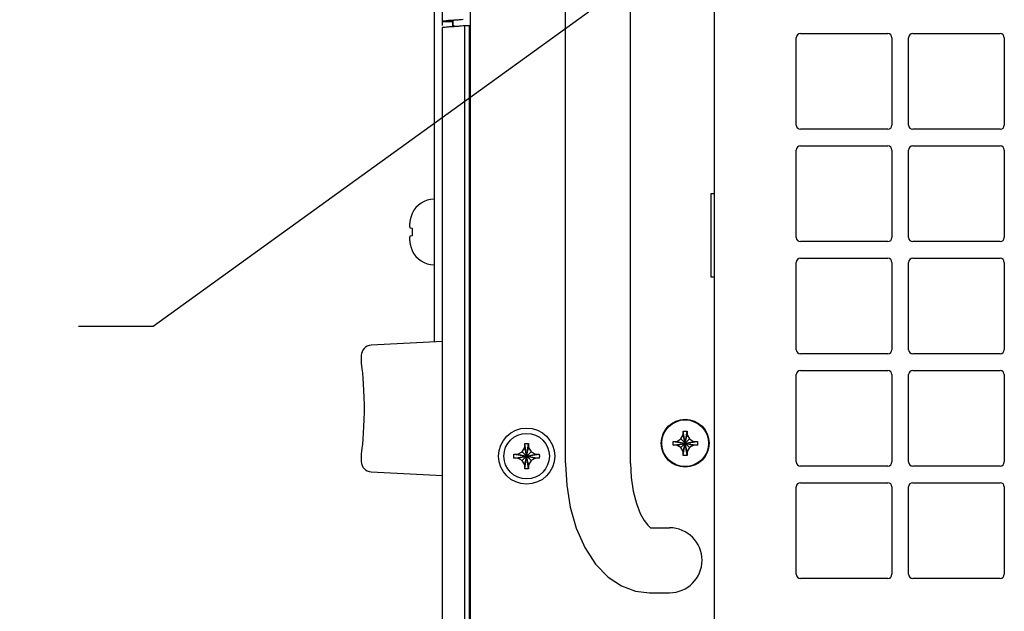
# Model space of a CAD drawing. Header units: inches. Extents: x 0 to 34, y 0 to 22.
# Tile 61 of 82: x 25 to 27.3, y 14.4 to 15.8. Entities that reach past the tile are written whole.
import ezdxf

# ---------------------------------------------------------------- set-up
doc = ezdxf.new("R2010")
doc.units = ezdxf.units.IN
doc.header["$LTSCALE"] = 1.87
doc.header["$MEASUREMENT"] = 0
doc.layers.get('0').update_dxf_attribs({"linetype": 'CONTINUOUS'})
doc.layers.add('DATUMCURVES', color=7, linetype='CONTINUOUS')
doc.layers.add('DETAIL', color=7, linetype='CONTINUOUS')
doc.styles.get("Standard").update_dxf_attribs({"font": 'txt', "width": 0.8})

msp = doc.modelspace()

# ---------------------------------------------------------------- linework, layer by layer
at = {"color": 7, "linetype": 'CONTINUOUS'}
for p, q in [((25.97313, 15.80209), (25.97313, 17.45936)), ((26.26911, 14.75059), (26.26911, 16.78234)), ((26.42536, 14.74926), (26.42536, 16.78234)), ((25.95313, 16.49224), (25.95313, 15.04124)), ((26.62711, 14.29396), (26.62711, 16.23146)), ((25.97313, 15.81182), (25.99813, 15.81182)), ((25.99811, 15.80011), (25.99811, 15.81182)), ((25.97313, 14.07411), (25.97313, 15.79721)), ((25.99984, 15.80209), (26.00113, 15.80209)), ((26.02291, 15.80209), (26.03863, 15.80209)), ((26.02613, 15.80209), (26.02613, 14.07986)), ((26.82361, 15.56271), (26.82361, 15.77271)), ((26.83361, 15.78271), (27.04361, 15.78271)), ((27.05361, 15.77271), (27.05361, 15.56271)), ((27.09361, 15.56271), (27.09361, 15.77271)), ((27.10361, 15.78271), (27.31361, 15.78271)), ((27.32361, 15.77271), (27.32361, 15.56271)), ((27.04361, 15.55271), (26.83361, 15.55271)), ((27.31361, 15.55271), (27.10361, 15.55271)), ((26.82361, 15.29271), (26.82361, 15.50271)), ((26.83361, 15.51271), (27.04361, 15.51271)), ((27.05361, 15.50271), (27.05361, 15.29271)), ((27.09361, 15.29271), (27.09361, 15.50271)), ((27.10361, 15.51271), (27.31361, 15.51271)), ((27.32361, 15.50271), (27.32361, 15.29271)), ((25.9005, 15.3505), (25.9005, 15.34956)), ((25.89512, 15.31532), (25.9005, 15.31474)), ((25.9005, 15.31474), (25.9005, 15.29649)), ((25.9005, 15.29649), (25.89512, 15.29591)), ((27.04361, 15.28271), (26.83361, 15.28271)), ((27.31361, 15.28271), (27.10361, 15.28271)), ((25.9005, 15.26167), (25.9005, 15.26073)), ((26.83361, 15.24271), (27.04361, 15.24271)), ((27.10361, 15.24271), (27.31361, 15.24271)), ((26.82361, 15.02271), (26.82361, 15.23271)), ((27.05361, 15.23271), (27.05361, 15.02271)), ((27.09361, 15.02271), (27.09361, 15.23271)), ((27.32361, 15.23271), (27.32361, 15.02271)), ((25.97313, 15.04229), (25.80182, 15.03331)), ((25.77813, 15.00774), (25.77813, 14.99151)), ((27.04361, 15.01271), (26.83361, 15.01271)), ((27.31361, 15.01271), (27.10361, 15.01271)), ((25.77813, 14.99151), (25.77813, 14.99125)), ((25.77813, 14.99151), (25.77813, 14.99125)), ((25.77813, 14.99125), (25.77824, 14.98968)), ((25.77813, 14.99125), (25.77824, 14.98968)), ((25.77824, 14.98968), (25.77894, 14.9838)), ((25.77894, 14.98381), (25.77975, 14.97655)), ((25.77974, 14.97657), (25.78075, 14.96666)), ((25.78075, 14.96669), (25.78185, 14.95443)), ((26.82361, 14.75271), (26.82361, 14.96271)), ((26.83361, 14.97271), (27.04361, 14.97271)), ((27.05361, 14.96271), (27.05361, 14.75271)), ((27.09361, 14.75271), (27.09361, 14.96271)), ((27.10361, 14.97271), (27.31361, 14.97271)), ((27.32361, 14.96271), (27.32361, 14.75271)), ((26.54634, 14.80798), (26.55211, 14.81796)), ((26.55211, 14.81796), (26.55211, 14.82696)), ((26.56111, 14.76846), (26.55211, 14.82696)), ((26.55211, 14.76846), (26.56111, 14.82696)), ((26.55211, 14.82696), (26.56111, 14.82696)), ((26.56111, 14.77746), (26.55211, 14.81796)), ((26.55211, 14.77746), (26.56111, 14.81796)), ((26.56111, 14.82696), (26.56111, 14.81796)), ((26.56111, 14.81796), (26.56687, 14.80798)), ((26.17086, 14.78771), (26.17086, 14.79684)), ((26.18035, 14.73629), (26.17087, 14.79714)), ((26.17087, 14.73629), (26.18035, 14.79714)), ((26.18036, 14.79684), (26.18036, 14.78771)), ((26.52736, 14.79321), (26.52736, 14.80221)), ((26.52736, 14.80221), (26.58586, 14.79321)), ((26.52736, 14.80221), (26.53636, 14.80221)), ((26.52736, 14.79321), (26.58586, 14.80221)), ((26.53636, 14.79321), (26.52736, 14.79321)), ((26.53636, 14.80221), (26.54634, 14.80798)), ((26.53636, 14.80221), (26.57686, 14.79321)), ((26.53636, 14.79321), (26.57686, 14.80221)), ((26.54634, 14.78745), (26.53636, 14.79321)), ((26.54634, 14.80798), (26.56687, 14.78745)), ((26.54634, 14.78745), (26.56687, 14.80798)), ((26.56687, 14.80798), (26.57686, 14.80221)), ((26.57686, 14.79321), (26.56687, 14.78745)), ((26.57686, 14.80221), (26.58586, 14.80221)), ((26.58586, 14.79321), (26.57686, 14.79321)), ((26.58586, 14.80221), (26.58586, 14.79321)), ((25.77824, 14.77255), (25.77813, 14.77097)), ((25.77824, 14.77255), (25.77813, 14.77097)), ((25.77813, 14.77097), (25.77813, 14.77072)), ((25.77813, 14.77072), (25.77813, 14.75449)), ((25.77894, 14.77843), (25.77824, 14.77255)), ((26.14518, 14.77145), (26.20603, 14.76197)), ((26.14518, 14.76197), (26.20603, 14.77145)), ((26.14548, 14.77146), (26.15461, 14.77146)), ((26.15461, 14.77146), (26.16491, 14.77741)), ((26.15461, 14.77146), (26.19661, 14.76196)), ((26.15461, 14.76196), (26.19661, 14.77146)), ((26.16491, 14.77741), (26.17086, 14.78771)), ((26.16491, 14.77741), (26.18631, 14.75601)), ((26.16491, 14.75601), (26.18631, 14.77741)), ((26.18036, 14.74571), (26.17086, 14.78771)), ((26.17086, 14.74571), (26.18036, 14.78771)), ((26.18036, 14.78771), (26.18631, 14.77741)), ((26.18631, 14.77741), (26.19661, 14.77146)), ((26.19661, 14.77146), (26.20574, 14.77146)), ((26.55211, 14.77746), (26.54634, 14.78745)), ((26.55211, 14.76846), (26.55211, 14.77746)), ((26.56111, 14.76846), (26.55211, 14.76846)), ((26.56687, 14.78745), (26.56111, 14.77746)), ((26.56111, 14.77746), (26.56111, 14.76846)), ((26.15461, 14.76196), (26.14548, 14.76196)), ((26.16491, 14.75601), (26.15461, 14.76196)), ((26.17086, 14.74571), (26.16491, 14.75601)), ((26.17086, 14.73658), (26.17086, 14.74571)), ((26.18631, 14.75601), (26.18036, 14.74571)), ((26.18036, 14.74571), (26.18036, 14.73658)), ((26.19661, 14.76196), (26.18631, 14.75601)), ((26.20574, 14.76196), (26.19661, 14.76196)), ((26.26911, 14.75059), (26.26912, 14.74681)), ((25.80182, 14.72892), (25.97313, 14.71994)), ((27.04361, 14.74271), (26.83361, 14.74271)), ((27.31361, 14.74271), (27.10361, 14.74271)), ((26.83361, 14.70271), (27.04361, 14.70271)), ((27.10361, 14.70271), (27.31361, 14.70271)), ((26.82361, 14.48271), (26.82361, 14.69271)), ((27.05361, 14.69271), (27.05361, 14.48271)), ((27.09361, 14.48271), (27.09361, 14.69271)), ((27.32361, 14.69271), (27.32361, 14.48271)), ((26.47325, 14.59434), (26.51911, 14.59434)), ((27.04361, 14.47271), (26.83361, 14.47271)), ((27.31361, 14.47271), (27.10361, 14.47271)), ((26.47067, 14.43809), (26.51911, 14.43809))]:
    msp.add_line(p, q, dxfattribs=at)
at = {"color": 3, "linetype": 'CONTINUOUS'}
for p, q in [((26.03961, 17.42371), (26.03961, 14.10971)), ((25.99813, 15.81182), (25.99813, 15.80301)), ((26.61861, 15.39771), (26.61861, 15.19771)), ((26.62711, 15.39771), (26.61861, 15.39771)), ((26.61861, 15.19771), (26.62711, 15.19771))]:
    msp.add_line(p, q, dxfattribs=at)
at = {"color": 7, "linetype": 'CONTINUOUS'}
for points in [[(25.78185, 14.95446), (25.78291, 14.94021), (25.78383, 14.92444), (25.78449, 14.90755)], [(25.78291, 14.94025), (25.78382, 14.92448), (25.78449, 14.9076)], [(25.78449, 14.9076), (25.78484, 14.88999), (25.78484, 14.87219), (25.78449, 14.85463)], [(25.78484, 14.89004), (25.78484, 14.87224), (25.78449, 14.85468)], [(25.78449, 14.85468), (25.78382, 14.83775), (25.78291, 14.82198), (25.78185, 14.80777), (25.78075, 14.79554), (25.77974, 14.78566), (25.77894, 14.77842)], [(25.78383, 14.83779), (25.78291, 14.82202), (25.78185, 14.8078), (25.78075, 14.79556), (25.77975, 14.78568), (25.77894, 14.77843)], [(26.26912, 14.74681), (26.27193, 14.69648), (26.28044, 14.64359), (26.29482, 14.59308), (26.31524, 14.54661), (26.34139, 14.50652), (26.37149, 14.47559), (26.40364, 14.45439), (26.43683, 14.44212), (26.47067, 14.43809)], [(26.42536, 14.74926), (26.42706, 14.71541), (26.43197, 14.68225), (26.4395, 14.65297), (26.44865, 14.62912), (26.45816, 14.61154), (26.46659, 14.60035), (26.47253, 14.59486), (26.47325, 14.59436)]]:
    msp.add_lwpolyline(points, dxfattribs=at)
at = {"color": 3, "linetype": 'CONTINUOUS'}
msp.add_circle((26.55661, 14.79771), 0.0575, dxfattribs=at)
at = {"color": 7, "linetype": 'CONTINUOUS'}
for centre, radius in [((26.55661, 14.79771), 0.05625), ((26.17561, 14.76671), 0.0675), ((26.17561, 14.76671), 0.05475)]:
    msp.add_circle(centre, radius, dxfattribs=at)
for centre, radius, start, end in [((26.83361, 15.77271), 0.01, 90, 180), ((27.04361, 15.77271), 0.01, 0, 90), ((27.10361, 15.77271), 0.01, 90, 180), ((27.31361, 15.77271), 0.01, 0, 90), ((26.83361, 15.56271), 0.01, 180, 270), ((27.04361, 15.56271), 0.01, 270, 360), ((27.10361, 15.56271), 0.01, 180, 270), ((27.31361, 15.56271), 0.01, 270, 360), ((26.83361, 15.50271), 0.01, 90, 180), ((27.04361, 15.50271), 0.01, 0, 90), ((27.10361, 15.50271), 0.01, 90, 180), ((27.31361, 15.50271), 0.01, 0, 90), ((25.95313, 15.32652), 0.05783, 90, 155.50545), ((26.83361, 15.29271), 0.01, 180, 270), ((27.04361, 15.29271), 0.01, 270, 360), ((27.10361, 15.29271), 0.01, 180, 270), ((27.31361, 15.29271), 0.01, 270, 360), ((25.95313, 15.28471), 0.05783, 204.49455, 270), ((26.83361, 15.23271), 0.01, 90, 180), ((27.04361, 15.23271), 0.01, 0, 90), ((27.10361, 15.23271), 0.01, 90, 180), ((27.31361, 15.23271), 0.01, 0, 90), ((25.80313, 15.00834), 0.025, 93.00002, 180), ((26.83361, 15.02271), 0.01, 180, 270), ((27.04361, 15.02271), 0.01, 270, 360), ((27.10361, 15.02271), 0.01, 180, 270), ((27.31361, 15.02271), 0.01, 270, 360), ((26.83361, 14.96271), 0.01, 90, 180), ((27.04361, 14.96271), 0.01, 0, 90), ((27.10361, 14.96271), 0.01, 90, 180), ((27.31361, 14.96271), 0.01, 0, 90), ((25.80313, 14.75389), 0.025, 180, 266.99998), ((26.83361, 14.75271), 0.01, 180, 270), ((27.04361, 14.75271), 0.01, 270, 360), ((27.10361, 14.75271), 0.01, 180, 270), ((27.31361, 14.75271), 0.01, 270, 360), ((26.83361, 14.69271), 0.01, 90, 180), ((27.04361, 14.69271), 0.01, 0, 90), ((27.10361, 14.69271), 0.01, 90, 180), ((27.31361, 14.69271), 0.01, 0, 90), ((26.51911, 14.51621), 0.07812, 270, 90), ((26.83361, 14.48271), 0.01, 180, 270), ((27.04361, 14.48271), 0.01, 270, 360), ((27.10361, 14.48271), 0.01, 180, 270), ((27.31361, 14.48271), 0.01, 270, 360)]:
    msp.add_arc(centre, radius, start, end, dxfattribs=at)
for points, knots in [([(25.9829, 15.81346), (25.98075, 15.81313), (25.97822, 15.81244), (25.97313, 15.81272), (25.97313, 15.81182)], [0, 0, 0, 0, 0.7285977, 1, 1, 1, 1]), ([(25.97313, 15.79721), (25.97313, 15.79811), (25.97822, 15.79783), (25.98075, 15.79852), (25.9829, 15.79885)], [0, 0, 0, 0, 0.2714021, 1, 1, 1, 1]), ([(25.9829, 15.79885), (25.98594, 15.79932), (25.99138, 15.79952), (25.99647, 15.79986), (25.99813, 15.79997)], [0, 0, 0, 0, 0.6718296, 1, 1, 1, 1]), ([(25.9005, 15.34956), (25.90016, 15.34881), (25.89953, 15.34728), (25.89867, 15.34496), (25.89816, 15.34338), (25.89792, 15.34259)], [0, 0, 0, 0, 0.3321579, 0.6654565, 1, 1, 1, 1]), ([(25.89427, 15.32463), (25.89427, 15.32462), (25.89424, 15.32428), (25.89422, 15.32393), (25.89419, 15.32359)], [0, 0, 0, 0, 0.019513, 1, 1, 1, 1]), ([(25.89427, 15.31937), (25.89428, 15.31937), (25.8943, 15.31921), (25.89432, 15.31906), (25.89435, 15.31891)], [0, 0, 0, 0, 0.0259482, 1, 1, 1, 1]), ([(25.89444, 15.32631), (25.89443, 15.3263), (25.8944, 15.326), (25.89437, 15.3257), (25.89435, 15.32541)], [0, 0, 0, 0, 0.0258586, 1, 1, 1, 1]), ([(25.89444, 15.31838), (25.89444, 15.31837), (25.89447, 15.3182), (25.8945, 15.31802), (25.89453, 15.31785)], [0, 0, 0, 0, 0.0264444, 1, 1, 1, 1]), ([(25.89463, 15.32801), (25.89463, 15.328), (25.89459, 15.32773), (25.89456, 15.32746), (25.89453, 15.3272)], [0, 0, 0, 0, 0.0261848, 1, 1, 1, 1]), ([(25.89463, 15.31738), (25.89463, 15.31737), (25.89467, 15.31716), (25.89472, 15.31696), (25.89476, 15.31675)], [0, 0, 0, 0, 0.0205475, 1, 1, 1, 1]), ([(25.89404, 15.28992), (25.89407, 15.28936), (25.89411, 15.28877), (25.89415, 15.28819), (25.89415, 15.28816)], [0, 0, 0, 0, 0.9460298, 1, 1, 1, 1]), ([(25.89427, 15.29186), (25.89427, 15.29185), (25.89424, 15.29165), (25.89421, 15.29144), (25.89419, 15.29124)], [0, 0, 0, 0, 0.0201569, 1, 1, 1, 1]), ([(25.8942, 15.28749), (25.89422, 15.28719), (25.89425, 15.28683), (25.89428, 15.28648), (25.89429, 15.28643)], [0, 0, 0, 0, 0.8618531, 1, 1, 1, 1]), ([(25.89444, 15.29285), (25.89443, 15.29284), (25.8944, 15.29266), (25.89437, 15.29248), (25.89434, 15.29231)], [0, 0, 0, 0, 0.0277885, 1, 1, 1, 1]), ([(25.89463, 15.29385), (25.89463, 15.29385), (25.89459, 15.29369), (25.89456, 15.29352), (25.89453, 15.29336)], [0, 0, 0, 0, 0.0291965, 1, 1, 1, 1]), ([(25.89436, 15.28563), (25.89439, 15.28538), (25.89442, 15.28509), (25.89445, 15.28479), (25.89445, 15.28473)], [0, 0, 0, 0, 0.8232836, 1, 1, 1, 1]), ([(25.89455, 15.28384), (25.89458, 15.28362), (25.89461, 15.28336), (25.89464, 15.2831), (25.89465, 15.28306)], [0, 0, 0, 0, 0.827523, 1, 1, 1, 1]), ([(25.89478, 15.28203), (25.89481, 15.28185), (25.89484, 15.28164), (25.89487, 15.28143), (25.89487, 15.2814)], [0, 0, 0, 0, 0.8713312, 1, 1, 1, 1]), ([(25.89792, 15.26864), (25.89816, 15.26785), (25.89867, 15.26627), (25.89953, 15.26395), (25.90016, 15.26242), (25.9005, 15.26167)], [0, 0, 0, 0, 0.3345435, 0.6678421, 1, 1, 1, 1]), ([(26.17086, 14.79684), (26.17086, 14.79689), (26.17086, 14.79699), (26.17087, 14.79709), (26.17087, 14.79714)], [0, 0, 0, 0, 0.4997977, 1, 1, 1, 1]), ([(26.17087, 14.79714), (26.17192, 14.79717), (26.17403, 14.79721), (26.17719, 14.79721), (26.17929, 14.79717), (26.18035, 14.79714)], [0, 0, 0, 0, 0.332868, 0.6671321, 1, 1, 1, 1]), ([(26.18035, 14.79714), (26.18035, 14.79709), (26.18035, 14.79699), (26.18036, 14.79689), (26.18036, 14.79684)], [0, 0, 0, 0, 0.5001653, 1, 1, 1, 1]), ([(26.14511, 14.76671), (26.14511, 14.76724), (26.14511, 14.7683), (26.14514, 14.76988), (26.14516, 14.77093), (26.14518, 14.77145)], [0, 0, 0, 0, 0.3349393, 0.6681874, 1, 1, 1, 1]), ([(26.14518, 14.76197), (26.14516, 14.7625), (26.14514, 14.76355), (26.14511, 14.76513), (26.14511, 14.76618), (26.14511, 14.76671)], [0, 0, 0, 0, 0.3317258, 0.6649837, 1, 1, 1, 1]), ([(26.14518, 14.77145), (26.14523, 14.77145), (26.14533, 14.77146), (26.14543, 14.77146), (26.14548, 14.77146)], [0, 0, 0, 0, 0.5001653, 1, 1, 1, 1]), ([(26.20574, 14.77146), (26.20578, 14.77146), (26.20588, 14.77146), (26.20598, 14.77145), (26.20603, 14.77145)], [0, 0, 0, 0, 0.5000797, 1, 1, 1, 1]), ([(26.20603, 14.77145), (26.20605, 14.77093), (26.20608, 14.76988), (26.2061, 14.7683), (26.20611, 14.76724), (26.20611, 14.76671)], [0, 0, 0, 0, 0.3317258, 0.6649837, 1, 1, 1, 1]), ([(26.20611, 14.76671), (26.20611, 14.76618), (26.2061, 14.76513), (26.20608, 14.76355), (26.20605, 14.7625), (26.20603, 14.76197)], [0, 0, 0, 0, 0.3349393, 0.6681874, 1, 1, 1, 1]), ([(26.14548, 14.76196), (26.14543, 14.76196), (26.14533, 14.76197), (26.14523, 14.76197), (26.14518, 14.76197)], [0, 0, 0, 0, 0.5000797, 1, 1, 1, 1]), ([(26.20603, 14.76197), (26.20598, 14.76197), (26.20588, 14.76197), (26.20578, 14.76196), (26.20574, 14.76196)], [0, 0, 0, 0, 0.5001653, 1, 1, 1, 1]), ([(26.17087, 14.73629), (26.17087, 14.73634), (26.17086, 14.73643), (26.17086, 14.73653), (26.17086, 14.73658)], [0, 0, 0, 0, 0.4999291, 1, 1, 1, 1]), ([(26.18035, 14.73629), (26.17929, 14.73625), (26.17719, 14.73621), (26.17403, 14.73621), (26.17192, 14.73625), (26.17087, 14.73629)], [0, 0, 0, 0, 0.332868, 0.6671321, 1, 1, 1, 1]), ([(26.18036, 14.73658), (26.18036, 14.73653), (26.18035, 14.73643), (26.18035, 14.73634), (26.18035, 14.73629)], [0, 0, 0, 0, 0.4997977, 1, 1, 1, 1])]:
    msp.add_open_spline(points, degree=3, knots=knots, dxfattribs=at)
for points in [[(25.99309, 15.81426), (25.9896, 15.81406), (25.98594, 15.81393), (25.9829, 15.81346)], [(25.99813, 15.81458), (25.99647, 15.81447), (25.9948, 15.81435), (25.99309, 15.81426)], [(25.99962, 15.81469), (25.99913, 15.81466), (25.99863, 15.81462), (25.99813, 15.81458)], [(26.00126, 15.81481), (26.00071, 15.81477), (26.00017, 15.81473), (25.99962, 15.81469)], [(26.00449, 15.81506), (26.00341, 15.81498), (26.00234, 15.8149), (26.00126, 15.81481)], [(26.0152, 15.81588), (26.01163, 15.81558), (26.00804, 15.81533), (26.00449, 15.81506)], [(26.02291, 15.8167), (26.02035, 15.81633), (26.01778, 15.8161), (26.0152, 15.81588)], [(25.99813, 15.79997), (25.99863, 15.80001), (25.99913, 15.80004), (25.99962, 15.80008)], [(25.99962, 15.80008), (26.00013, 15.80012), (26.00063, 15.80016), (26.00113, 15.80019)], [(26.00113, 15.80019), (26.00225, 15.80028), (26.00337, 15.80037), (26.00449, 15.80045)], [(26.00449, 15.80045), (26.00804, 15.80072), (26.01163, 15.80097), (26.0152, 15.80127)], [(26.0152, 15.80127), (26.01778, 15.80149), (26.02035, 15.80172), (26.02291, 15.80209)], [(25.89584, 15.33474), (25.89558, 15.33365), (25.89534, 15.33256), (25.89512, 15.33146)], [(25.89626, 15.33649), (25.89611, 15.33591), (25.89597, 15.33532), (25.89584, 15.33474)], [(25.89676, 15.33844), (25.89658, 15.33779), (25.89642, 15.33714), (25.89626, 15.33649)], [(25.89792, 15.34259), (25.89751, 15.34121), (25.89712, 15.33983), (25.89676, 15.33844)], [(25.89414, 15.32297), (25.89411, 15.32241), (25.89407, 15.32186), (25.89404, 15.32131)], [(25.89404, 15.32131), (25.89407, 15.32099), (25.89411, 15.32067), (25.89414, 15.32035)], [(25.89419, 15.32359), (25.89417, 15.32338), (25.89416, 15.32317), (25.89414, 15.32297)], [(25.89414, 15.32035), (25.89416, 15.32022), (25.89417, 15.3201), (25.89419, 15.31998)], [(25.89419, 15.31998), (25.89422, 15.31977), (25.89424, 15.31957), (25.89427, 15.31937)], [(25.89435, 15.32541), (25.89432, 15.32515), (25.8943, 15.32489), (25.89427, 15.32463)], [(25.89435, 15.31891), (25.89437, 15.31873), (25.8944, 15.31856), (25.89444, 15.31838)], [(25.89453, 15.3272), (25.8945, 15.3269), (25.89447, 15.32661), (25.89444, 15.32631)], [(25.89453, 15.31785), (25.89456, 15.31769), (25.8946, 15.31753), (25.89463, 15.31738)], [(25.89476, 15.32906), (25.89472, 15.32871), (25.89467, 15.32836), (25.89463, 15.32801)], [(25.89486, 15.32973), (25.89482, 15.3295), (25.89479, 15.32928), (25.89476, 15.32906)], [(25.89476, 15.31675), (25.89479, 15.31662), (25.89482, 15.31649), (25.89486, 15.31636)], [(25.89512, 15.33146), (25.89503, 15.33089), (25.89494, 15.33031), (25.89486, 15.32973)], [(25.89486, 15.31636), (25.89494, 15.31601), (25.89503, 15.31567), (25.89512, 15.31532)], [(25.89414, 15.29088), (25.89411, 15.29056), (25.89407, 15.29024), (25.89404, 15.28992)], [(25.89419, 15.29124), (25.89417, 15.29112), (25.89416, 15.291), (25.89414, 15.29088)], [(25.89415, 15.28816), (25.89417, 15.28793), (25.89418, 15.28771), (25.8942, 15.28749)], [(25.89434, 15.29231), (25.89432, 15.29216), (25.8943, 15.29201), (25.89427, 15.29186)], [(25.89453, 15.29336), (25.8945, 15.29319), (25.89447, 15.29302), (25.89444, 15.29285)], [(25.89476, 15.29447), (25.89472, 15.29426), (25.89467, 15.29406), (25.89463, 15.29385)], [(25.89486, 15.29487), (25.89482, 15.29474), (25.89479, 15.2946), (25.89476, 15.29447)], [(25.89512, 15.29591), (25.89503, 15.29556), (25.89494, 15.29522), (25.89486, 15.29487)], [(25.89429, 15.28643), (25.89431, 15.28616), (25.89434, 15.2859), (25.89436, 15.28563)], [(25.89445, 15.28473), (25.89449, 15.28444), (25.89452, 15.28414), (25.89455, 15.28384)], [(25.89465, 15.28306), (25.89469, 15.28272), (25.89474, 15.28237), (25.89478, 15.28203)], [(25.89487, 15.2814), (25.89495, 15.28086), (25.89503, 15.28031), (25.89512, 15.27977)], [(25.89512, 15.27977), (25.89534, 15.27867), (25.89558, 15.27758), (25.89584, 15.27649)], [(25.89584, 15.27649), (25.89597, 15.2759), (25.89611, 15.27531), (25.89626, 15.27472)], [(25.89626, 15.27472), (25.89642, 15.27408), (25.89658, 15.27343), (25.89675, 15.27279)], [(25.89675, 15.27279), (25.89712, 15.2714), (25.89751, 15.27002), (25.89792, 15.26864)]]:
    msp.add_open_spline(points, degree=3, dxfattribs=at)
at = {"color": 3, "linetype": 'CONTINUOUS'}
msp.add_open_spline([(25.99868, 15.81345), (25.99838, 15.81295), (25.99813, 15.81239), (25.99813, 15.81182)], degree=3, dxfattribs=at)
at = {"layer": 'DATUMCURVES', "color": 40, "linetype": 'CONTINUOUS'}
msp.add_line((26.03863, 14.10171), (26.03863, 15.80209), dxfattribs=at)
at = {"layer": 'DETAIL', "color": 2, "linetype": 'CONTINUOUS'}
for p, q in [((27.15016, 16.43181), (25.27813, 15.07805)), ((25.27813, 15.07805), (25.09813, 15.07805))]:
    msp.add_line(p, q, dxfattribs=at)

# ---------------------------------------------------------------- texts
at = {"layer": 'DETAIL', "color": 2, "linetype": 'CONTINUOUS', "insert": (23.59813, 15.32805), "char_height": 0.125, "width": 1.5, "attachment_point": 1}
msp.add_mtext('CHASSIS GROUND \\PSCREW ', dxfattribs=at)

doc.saveas('drawing.dxf')
